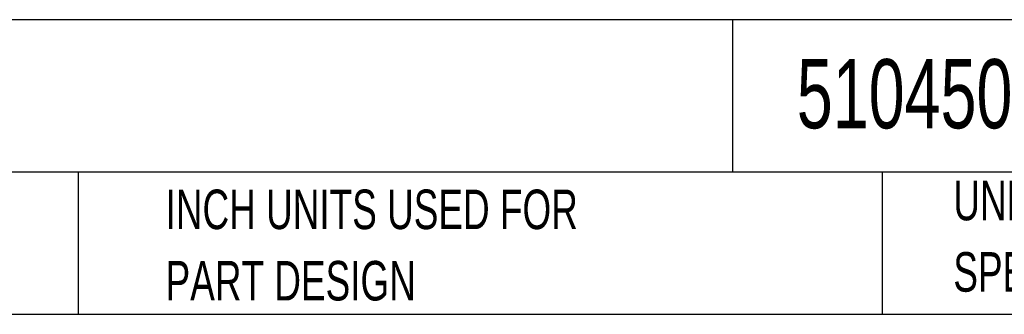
# Model space of a CAD drawing. Header units: inches. Extents: x 3 to 129, y 3 to 99.
# Tile 9 of 35: x 55.51 to 80.48, y 3 to 10.45. Entities that reach past the tile are written whole.
import ezdxf

# ---------------------------------------------------------------- set-up
doc = ezdxf.new("R2010")
doc.units = ezdxf.units.IN
doc.header["$LTSCALE"] = 12
doc.header["$MEASUREMENT"] = 0
doc.layers.add('TEXT', color=140, linetype='Continuous', lineweight=25)
doc.styles.add('SLDTEXTSTYLE0', font='TXT', dxfattribs={"width": 0.7})

msp = doc.modelspace()

# ---------------------------------------------------------------- linework, layer by layer
at = {"layer": 'TEXT'}
for p, q in [((129, 10.453), (3, 10.453)), ((73.587, 10.453), (73.587, 6.6)), ((129, 6.6), (3, 6.6)), ((56.998, 6.6), (56.998, 3)), ((77.376, 6.6), (77.376, 3)), ((3, 3), (129, 3))]:
    msp.add_line(p, q, dxfattribs=at)

# ---------------------------------------------------------------- texts
at = {"layer": 'TEXT', "attachment_point": 1, "style": 'SLDTEXTSTYLE0'}
for s, insert, char_height in [('51045050004', (75.216, 9.456), 1.75), ('UNLESS OTHERWISE', (79.185, 6.378), 1), ('INCH UNITS USED FOR', (59.211, 6.155), 1), ('SPECIFIED UNITS ARE:', (79.185, 4.572), 1), ('PART DESIGN', (59.211, 4.349), 1)]:
    msp.add_mtext(s, dxfattribs=dict(at, insert=insert, char_height=char_height))

doc.saveas('drawing.dxf')
